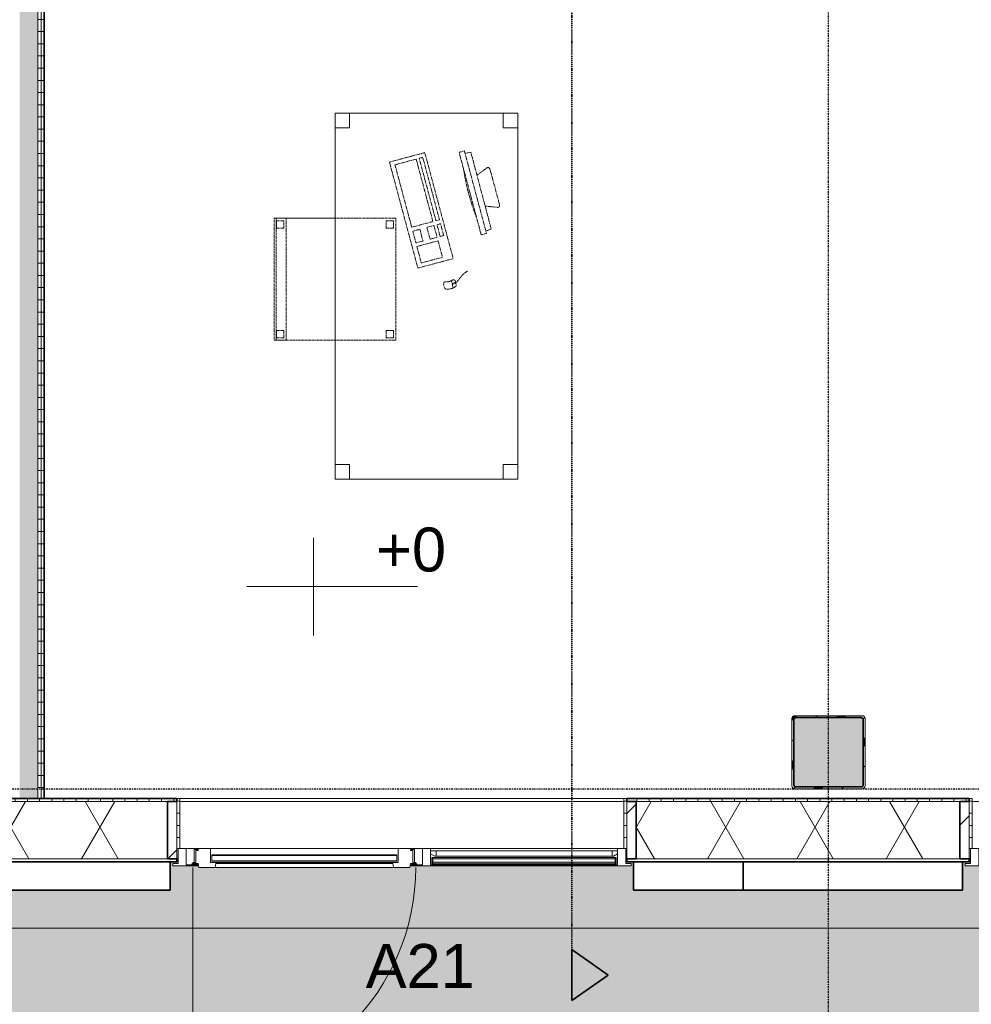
# Model space of a CAD drawing. Header units: millimetres. Extents: x -80560 to 110805, y -11020 to 52719.
# Tile 68 of 152: x 63977 to 67880, y 9117 to 13154. Entities that reach past the tile are written whole.
import ezdxf

# ---------------------------------------------------------------- set-up
doc = ezdxf.new("R2010")
doc.units = ezdxf.units.MM
for name, pattern in [('CENTER2', [20, 8, -4, 4, -4]), ('DASHDOT2', [8, 4, -2, 0, -2]), ('DASHED2', [6, 4, -2]), ('DASHED2-1', [3, 2, -1])]:
    doc.linetypes.add(name, pattern=pattern)
for name, color, linetype, lineweight in [('A-ANNO-DIMS', 211, 'Continuous', 9), ('A-ANNO-DIMS-100', 211, 'Continuous', 9), ('A-DETL-MBND', 5, 'Continuous', 18), ('A-DOOR', 31, 'Continuous', 18), ('A-DOOR-FRAM', 31, 'Continuous', 18), ('A-FLOR-OVHD', 1, 'DASHED2-1', 18), ('A-FLOR-PATT', 8, 'Continuous', 18), ('A-GENM', 13, 'Continuous', 18), ('A-GLAZ', 151, 'Continuous', 18), ('A-GLAZ-IDEN', 152, 'Continuous', 18), ('A-GLAZ-SILL', 1, 'Continuous', 18), ('A-WALL', 113, 'Continuous', 35), ('A-WALL-PATT', 111, 'Continuous', 35), ('G-ANNO-DIMS', 111, 'Continuous', 9), ('G-ANNO-SYMB', 111, 'Continuous', 9), ('I-FURN', 30, 'Continuous', 18), ('I-WALL', 2, 'Continuous', 18), ('S-COLS', 52, 'Continuous', 18), ('S-GRID', 1, 'Continuous', 9)]:
    doc.layers.add(name, color=color, linetype=linetype, lineweight=lineweight)
doc.styles.add('Arial', font='arial.ttf', dxfattribs={"height": 180})
doc.styles.add('Arial_6', font='arial.ttf', dxfattribs={"width": 0.7, "height": 180})
doc.dimstyles.new('n3o_1_8', dxfattribs={"dimscale": 304.8, "dimtxt": 183.646692, "dimasz": 0.492126, "dimexe": 0.246063, "dimexo": 0.0625, "dimgap": 0.032808, "dimtad": 1, "dimdec": 0, "dimdsep": 46, "dimtxsty": 'Arial_6', "dimblk1": 'OBLIQUE', "dimblk2": 'OBLIQUE', "dimsah": 1, "dimcen": 0.09, "dimdle": 0.246063, "dimazin": 0, "dimtfac": 1, "dimtdec": 4, "dimtix": 1, "dimtmove": 0, "dimatfit": 3, "dimfxl": 0.246063, "dimfxlon": 1, "dimtvp": 1, "dimtolj": 1, "dimtzin": 0, "dimarcsym": 2})
pattern_1 = [(180, (64077.32, 14055.25), (-1e-13, -50), [])]
pattern_2 = [(45, (0, 0), (-141.4214, 141.4214), [])]
pattern_3 = [(0, (0, 0), (0, 50), [])]

# ---------------------------------------------------------------- blocks, each defined once
blk = doc.blocks.new('Leonardo College_EHA_1489_R18_CF_situatie_2020_rvt-1-DO_00 begane grond')
at = {"layer": 'A-FLOR-PATT', "lineweight": 9}
h = blk.add_hatch(dxfattribs=at)
h.set_pattern_fill('FP_27', color=93, style=0, pattern_type=2)
h.set_pattern_definition([(90, (0, 0), (-456.197, 456.197), [120.967, -791.427]), (45, (0, 0), (-456.197, 456.197), [120.968, -524.193]), (135, (0, 0), (-456.197, -456.197), [120.968, -524.193])])
h.paths.add_polyline_path([(53547.8, 6923), (67447.4, 6923), (67424.9, 9701), (65130, 9701), (65130, 9711.4), (64440, 9713), (64440, 9701), (64450, 9701), (64450, 9584), (62200, 9584), (62200, 9701), (62210, 9701), (62210, 9720), (61625.9, 9721), (60390, 9721), (60390, 9701), (60400, 9701), (60400, 9584), (57700, 9584), (57700, 9701), (57710, 9701), (57710, 9721), (54990, 9721), (54990, 9701), (55000, 9701), (55000, 9584), (52300, 9584), (52300, 9701), (52268, 9701), (52268, 9694), (52290, 9694), (52290, 9684), (49610, 9684), (49610, 9694), (49632, 9694), (49632, 9701), (49600, 9700), (49600, 9584), (47450, 9584), (47450, 9701), (47418, 9701), (47418, 9694), (47440, 9694), (47440, 9684), (42960, 9684), (42960, 9694), (42982, 9694), (42982, 9701), (42950, 9700), (42950, 9584), (41600, 9584), (41600, 9701), (41568, 9701), (41568, 9694), (41590, 9694), (41590, 9684), (40683.4, 9684), (40682.5, 9678), (39817.5, 9678), (39816.6, 9684), (39710, 9684), (39710, 9694), (39732, 9694), (39732, 9701), (39700, 9701), (39700, 9584), (38800, 9584), (38800, 9701), (38768, 9701), (38768, 9694), (38790, 9694), (38790, 9684), (37910, 9684), (37910, 9694), (37932, 9694), (37932, 9701), (37900, 9701), (37900, 9584), (35200, 9584), (35200, 9701), (35168, 9701), (35168, 9694), (35190, 9694), (35190, 9684), (32510, 9684), (32510, 9694), (32532, 9694), (32532, 9701), (32500, 9701), (32500, 9584), (30100, 9584), (30100, 9701), (30068, 9701), (30068, 9694), (30090, 9694), (30090, 9684), (29210, 9684), (29210, 9694), (29232, 9694), (29232, 9701), (29200, 9701), (29200, 9584), (28527, 9584), (28527, 9701), (28495, 9701), (28495, 9694), (28517, 9694), (28517, 9684), (28412, 9684), (28409.5, 9668), (27544.5, 9668), (27542, 9684), (27437, 9684), (27437, 9694), (27459, 9694), (27459, 9701), (27427, 9701), (27427, 9584), (25750, 9584), (25750, 9701), (25718, 9701), (25718, 9694), (25740, 9694), (25740, 9684), (23960, 9684), (23960, 9694), (23982, 9694), (23982, 9701), (23950, 9700), (23950, 9584), (23050, 9584), (23050, 9701), (23018, 9701), (23018, 9694), (23040, 9694), (23040, 9684), (22160, 9684), (22160, 9694), (22182, 9694), (22182, 9701), (22150, 9701), (22150, 9584), (20350, 9584), (20350, 9701), (20318, 9701), (20318, 9694), (20340, 9694), (20340, 9684), (15860, 9684), (15860, 9694), (15882, 9694), (15882, 9701), (15850, 9700), (15850, 9584), (14384, 9584), (14384, 9721), (7590.2, 9721), (7590.2, 6923), (52710.1, 6923)], flags=0)
h.paths.add_polyline_path([(30068, 9713), (30073, 9713), (30073, 9721), (30068, 9721)], flags=0)
h.paths.add_polyline_path([(29227, 9713), (29232, 9713), (29232, 9721), (29227, 9721)], flags=0)
blk = doc.blocks.new('NLRS_28_SCO_UN_staalkolom koker betongevuld_gen_CGA - kolom B-V233-DO_00 begane grond')
at = {"layer": 'S-COLS', "lineweight": 5}
h = blk.add_hatch(dxfattribs=at)
h.set_pattern_fill('FP_201', color=256, style=0, pattern_type=2)
h.set_pattern_definition([(45, (-42400, -10150), (-99.99975, 99.99975), []), (45, (-42315, -10150), (-99.99975, 99.99975), []), (45, (-42310, -10150), (-99.99975, 99.99975), []), (45, (-42305, -10150), (-99.99975, 99.99975), []), (45, (-42300, -10150), (-99.99975, 99.99975), []), (45, (-42295, -10150), (-99.99975, 99.99975), []), (45, (-42290, -10150), (-99.99975, 99.99975), []), (45, (-42285, -10150), (-99.99975, 99.99975), [])])
h.paths.add_polyline_path([(138, -150), (146.5, -146.5), (150, -138), (150, 138), (146.5, 146.5), (138, 150), (-138, 150), (-146.5, 146.5), (-150, 138), (-150, -138), (-146.5, -146.5), (-138, -150)], flags=0)
h.paths.add_polyline_path([(134, -142), (-134, -142), (-139.7, -139.7), (-142, -134), (-142, 134), (-139.7, 139.7), (-134, 142), (134, 142), (139.7, 139.7), (142, 134), (142, -134), (139.7, -139.7)], flags=0)
at = {"layer": 'S-COLS', "lineweight": 9}
blk.add_hatch(color=256, dxfattribs=at).paths.add_polyline_path([(134, -142), (139.7, -139.7), (142, -134), (142, 134), (139.7, 139.7), (134, 142), (-134, 142), (-139.7, 139.7), (-142, 134), (-142, -134), (-139.7, -139.7), (-134, -142)], flags=0)
at = {"layer": 'S-COLS'}
for p, q in [((-150, 138), (-150, -138)), ((-142, -134), (-142, 134)), ((138, 150), (-138, 150)), ((-134, 142), (134, 142)), ((142, 134), (142, -134)), ((150, -138), (150, 138)), ((-138, -150), (138, -150)), ((134, -142), (-134, -142))]:
    blk.add_line(p, q, dxfattribs=at)
at = {"layer": 'S-COLS', "lineweight": 35}
for p, q in [((-142, 134), (-142, -134)), ((134, 142), (-134, 142)), ((142, -134), (142, 134)), ((-134, -142), (134, -142))]:
    blk.add_line(p, q, dxfattribs=at)
at = {"layer": 'S-COLS'}
for centre, radius, start, end in [((-138, 138), 12, 90, 180), ((-134, 134), 8, 90, 180), ((134, 134), 8, 0, 90), ((138, 138), 12, 0, 90), ((-138, -138), 12, 180, 270), ((-134, -134), 8, 180, 270), ((134, -134), 8, 270, 0), ((138, -138), 12, 270, 360)]:
    blk.add_arc(centre, radius, start, end, dxfattribs=at)
at = {"layer": 'S-COLS', "lineweight": 35}
for centre, start, end in [((-134, 134), 90, 180), ((134, 134), 360, 90), ((-134, -134), 180, 270), ((134, -134), 270, 360)]:
    blk.add_arc(centre, 8, start, end, dxfattribs=at)
blk = doc.blocks.new('19112_SW_LeonardoCollege_R2020_rvt-1-DO_00 begane grond')
at = {"color": 50, "lineweight": 9}
blk.add_blockref('NLRS_28_SCO_UN_staalkolom koker betongevuld_gen_CGA - kolom B-V233-DO_00 begane grond', (42400, 10150), dxfattribs=at)
blk = doc.blocks.new('NLRS_41_GM_WPB_spouwlat-SH_generiek_ISR - 235x38-V56-DO_00 begane grond')
at = {"layer": 'A-GENM'}
h = blk.add_hatch(dxfattribs=at)
h.set_pattern_fill('FP_81', color=256, style=0, pattern_type=2)
h.set_pattern_definition(pattern_2)
h.paths.add_polyline_path([(39727, 9713), (39727, 9948), (39689, 9948), (39689, 9713)], flags=0)
for p, q in [((39727, 9948), (39689, 9948)), ((39689, 9948), (39689, 9713)), ((39727, 9713), (39727, 9948)), ((39689, 9713), (39727, 9713))]:
    blk.add_line(p, q, dxfattribs=at)
blk = doc.blocks.new('NLRS_41_GM_WPB_spouwlat-SH_generiek_ISR - 235x38-V57-DO_00 begane grond')
at = {"layer": 'A-GENM'}
h = blk.add_hatch(dxfattribs=at)
h.set_pattern_fill('FP_81', color=256, style=0, pattern_type=2)
h.set_pattern_definition(pattern_2)
h.paths.add_polyline_path([(41611, 9713), (41611, 9948), (41573, 9948), (41573, 9713)], flags=0)
for p, q in [((41611, 9948), (41573, 9948)), ((41573, 9948), (41573, 9713)), ((41611, 9713), (41611, 9948)), ((41573, 9713), (41611, 9713))]:
    blk.add_line(p, q, dxfattribs=at)
blk = doc.blocks.new('NLRS_41_GM_WPB_spouwlat-SH_generiek_ISR - 235x38-33868844-DO_00 begane grond')
at = {"layer": 'A-DETL-MBND'}
for p, q in [((39739, 9948), (41561, 9948)), ((39727, 9713), (39732, 9713)), ((41568, 9713), (41573, 9713))]:
    blk.add_line(p, q, dxfattribs=at)
blk = doc.blocks.new('41_dagkanten_SH_generiek_ISR - 12x204_5-V58-DO_00 begane grond')
at = {"layer": 'A-GENM'}
h = blk.add_hatch(dxfattribs=at)
h.set_pattern_fill('FP_80', color=256, style=0, pattern_type=2)
h.set_pattern_definition(pattern_3)
h.paths.add_polyline_path([(41568, 9756), (41573, 9756), (41573, 9960.5), (41561, 9960.5), (41561, 9756)], flags=0)
for p, q in [((41573, 9960.5), (41561, 9960.5)), ((41561, 9960.5), (41561, 9756)), ((41573, 9756), (41573, 9960.5)), ((41568, 9756), (41573, 9756))]:
    blk.add_line(p, q, dxfattribs=at)
blk = doc.blocks.new('41_dagkanten_SH_generiek_ISR - 12x204_5-V59-DO_00 begane grond')
at = {"layer": 'A-GENM'}
h = blk.add_hatch(dxfattribs=at)
h.set_pattern_fill('FP_80', color=256, style=0, pattern_type=2)
h.set_pattern_definition(pattern_3)
h.paths.add_polyline_path([(39739, 9756), (39739, 9960.5), (39727, 9960.5), (39727, 9756), (39732, 9756)], flags=0)
for p, q in [((39739, 9960.5), (39727, 9960.5)), ((39727, 9960.5), (39727, 9756)), ((39739, 9756), (39739, 9960.5)), ((39727, 9756), (39732, 9756))]:
    blk.add_line(p, q, dxfattribs=at)
blk = doc.blocks.new('merk 1900 nooddeur muzieklokaal - merk 1900 nooddeur muzieklokaal-32567846-DO_00 begane grond')
at = {"layer": 'A-GLAZ'}
for p, q in [((-862, 0), (-940, 0)), ((-940, 0), (-940, -10)), ((-862, -4), (-862, 0)), ((-140, 0), (-140, -4)), ((-62, 0), (-140, 0)), ((-62, -4), (-62, 0)), ((940, 0), (862, 0)), ((862, 0), (862, -4)), ((940, -10), (940, 0)), ((-940, -10), (-918, -10)), ((-918, -10), (-918, -72)), ((-884, -72), (-884, -4)), ((-884, -4), (-862, -4)), ((-140, -4), (-118, -4)), ((-118, -4), (-118, -72)), ((-84, -72), (-84, -4)), ((-84, -4), (-62, -4)), ((862, -4), (884, -4)), ((884, -4), (884, -72)), ((918, -72), (918, -10)), ((918, -10), (940, -10)), ((-918, -72), (-884, -72)), ((-118, -72), (-84, -72)), ((884, -72), (918, -72))]:
    blk.add_line(p, q, dxfattribs=at)
at = {"layer": 'A-GLAZ-SILL'}
for p, q in [((-140, 0), (-862, 0)), ((-33.4, 0), (-62, 0)), ((862, 0), (833.4, 0)), ((-140, -4), (-862, -4)), ((-118, -72), (-884, -72))]:
    blk.add_line(p, q, dxfattribs=at)
blk = doc.blocks.new('NLRS_41_GM_WPB_spouwlat-SH_generiek_ISR - 235x38-V60-DO_00 begane grond')
at = {"layer": 'A-GENM'}
h = blk.add_hatch(dxfattribs=at)
h.set_pattern_fill('FP_81', color=256, style=0, pattern_type=2)
h.set_pattern_definition(pattern_2)
h.paths.add_polyline_path([(42977, 9713), (42977, 9948), (42939, 9948), (42939, 9713)], flags=0)
for p, q in [((42977, 9948), (42939, 9948)), ((42939, 9948), (42939, 9713)), ((42977, 9713), (42977, 9948)), ((42939, 9713), (42977, 9713))]:
    blk.add_line(p, q, dxfattribs=at)
blk = doc.blocks.new('NLRS_41_GM_WPB_spouwlat-SH_generiek_ISR - 235x38-33868840-DO_00 begane grond')
at = {"layer": 'A-DETL-MBND'}
for p, q in [((15889, 9948), (20311, 9948)), ((15877, 9713), (15882, 9713)), ((20318, 9713), (20323, 9713))]:
    blk.add_line(p, q, dxfattribs=at)
blk = doc.blocks.new('41_dagkanten_SH_generiek_ISR - 12x204_5-V63-DO_00 begane grond')
at = {"layer": 'A-GENM'}
h = blk.add_hatch(dxfattribs=at)
h.set_pattern_fill('FP_80', color=256, style=0, pattern_type=2)
h.set_pattern_definition(pattern_3)
h.paths.add_polyline_path([(42982, 9756), (42989, 9756), (42989, 9960.5), (42977, 9960.5), (42977, 9756)], flags=0)
for p, q in [((42989, 9960.5), (42977, 9960.5)), ((42977, 9960.5), (42977, 9756)), ((42989, 9756), (42989, 9960.5)), ((42977, 9756), (42982, 9756))]:
    blk.add_line(p, q, dxfattribs=at)
blk = doc.blocks.new('merk 4500 draaikiep 1x HOOG - merk 4500 draaikiep 1x HOOG-33743888-DO_00 begane grond')
at = {"layer": 'A-GLAZ'}
for p, q in [((-2218, 72), (-2184, 72)), ((-2218, 10), (-2218, 72)), ((-2184, 72), (-2184, 4)), ((1382, 72), (1416, 72)), ((1382, 4), (1382, 72)), ((1416, 72), (1416, 4)), ((2184, 72), (2218, 72)), ((2184, 4), (2184, 72)), ((2218, 72), (2218, 10)), ((-2240, 10), (-2218, 10)), ((-2240, 0), (-2240, 10)), ((-2184, 4), (-2162, 4)), ((-2162, 4), (-2162, 0)), ((1360, 4), (1382, 4)), ((1360, 0), (1360, 4)), ((1416, 4), (1438, 4)), ((1438, 4), (1438, 0)), ((2162, 4), (2184, 4)), ((2162, 0), (2162, 4)), ((2218, 10), (2240, 10)), ((2240, 10), (2240, 0)), ((-2162, 0), (-2240, 0)), ((1438, 0), (1360, 0)), ((2240, 0), (2162, 0))]:
    blk.add_line(p, q, dxfattribs=at)
at = {"layer": 'A-GLAZ-SILL'}
for p, q in [((-2184, 72), (1382, 72)), ((1416, 72), (2184, 72)), ((-2162, 4), (1360, 4)), ((-2162, 0), (1360, 0)), ((1438, 4), (1443, 4)), ((1438, 0), (1443, 0)), ((2157, 4), (2162, 4)), ((2157, 0), (2162, 0))]:
    blk.add_line(p, q, dxfattribs=at)
blk = doc.blocks.new('82_tafel1 - tafel 750x1500x700 2-30664861-DO_00 begane grond')
at = {"layer": 'I-FURN', "linetype": 'DASHED2'}
for p, q in [((-750, -375), (-750, 375)), ((-750, 375), (750, 375)), ((750, 375), (-750, 375)), ((-750, 375), (-750, -375)), ((-750, 375), (-750, 315)), ((-690, 375), (-750, 375)), ((-690, 315), (-690, 375)), ((-690, 375), (690, 375)), ((-690, 375), (-690, 315)), ((690, 375), (690, 315)), ((690, 315), (690, 375)), ((750, 375), (690, 375)), ((750, 375), (750, -375)), ((750, -375), (750, 375)), ((750, 315), (750, 375)), ((-750, -315), (-750, 315)), ((-750, 315), (-690, 315)), ((-690, 315), (-750, 315)), ((690, 315), (750, 315)), ((750, 315), (690, 315)), ((750, 315), (750, -315)), ((-690, -315), (-750, -315)), ((-750, -315), (-690, -315)), ((-750, -315), (-750, -375)), ((-690, -375), (-690, -315)), ((-690, -315), (-690, -375)), ((750, -315), (690, -315)), ((690, -315), (690, -375)), ((690, -375), (690, -315)), ((690, -315), (750, -315)), ((750, -375), (750, -315)), ((750, -375), (-750, -375)), ((-750, -375), (750, -375)), ((-750, -375), (-690, -375)), ((690, -375), (-690, -375)), ((690, -375), (750, -375))]:
    blk.add_line(p, q, dxfattribs=at)
blk = doc.blocks.new('82_zitmeubel - stoel 500x500-V199-DO_00 begane grond')
at = {"layer": 'I-FURN', "linetype": 'DASHED2'}
for p, q in [((-192.1, 263), (-192.1, 13)), ((-192.1, 254.1), (-192.1, 263)), ((307.9, 263), (-192.1, 263)), ((307.9, 263), (-192.1, 263)), ((-192.1, 213), (-192.1, 254.1)), ((-192.1, 254.1), (307.9, 254.1)), ((-182.1, 252), (-182.1, 224)), ((-182.1, 224), (-182.1, 252)), ((-153.1, 253), (-181.1, 253)), ((-181.1, 253), (-153.1, 253)), ((-152.1, 224), (-152.1, 252)), ((-152.1, 252), (-152.1, 224)), ((267.9, 252), (267.9, 224)), ((267.9, 224), (267.9, 252)), ((296.9, 253), (268.9, 253)), ((268.9, 253), (296.9, 253)), ((297.9, 224), (297.9, 252)), ((297.9, 252), (297.9, 224)), ((307.9, 13), (307.9, 263)), ((307.9, 263), (307.9, 254.1)), ((307.9, 254.1), (307.9, 213)), ((-192.1, 13), (-192.1, 213)), ((-192.1, 213), (307.9, 213)), ((-181.1, 223), (-153.1, 223)), ((-153.1, 223), (-181.1, 223)), ((268.9, 223), (296.9, 223)), ((296.9, 223), (268.9, 223)), ((307.9, 213), (307.9, 13)), ((-192.1, 13), (-192.1, -237)), ((-192.1, -237), (-192.1, 13)), ((307.9, -237), (307.9, 13)), ((307.9, 13), (307.9, -237)), ((-182.1, -198), (-182.1, -226)), ((-182.1, -226), (-182.1, -198)), ((-153.1, -197), (-181.1, -197)), ((-181.1, -197), (-153.1, -197)), ((-152.1, -226), (-152.1, -198)), ((-152.1, -198), (-152.1, -226)), ((267.9, -198), (267.9, -226)), ((267.9, -226), (267.9, -198)), ((296.9, -197), (268.9, -197)), ((268.9, -197), (296.9, -197)), ((297.9, -226), (297.9, -198)), ((297.9, -198), (297.9, -226)), ((307.9, -237), (-192.1, -237)), ((307.9, -237), (-192.1, -237)), ((-181.1, -227), (-153.1, -227)), ((-153.1, -227), (-181.1, -227)), ((268.9, -227), (296.9, -227)), ((296.9, -227), (268.9, -227))]:
    blk.add_line(p, q, dxfattribs=at)
for centre, start, end in [((-181.1, 252), 90, 180), ((-181.1, 252), 90, 180), ((-153.1, 252), 0, 90), ((-153.1, 252), 0, 90), ((268.9, 252), 90, 180), ((268.9, 252), 90, 180), ((296.9, 252), 0, 90), ((296.9, 252), 0, 90), ((-181.1, 224), 180, 270), ((-181.1, 224), 180, 270), ((-153.1, 224), 270, 0), ((-153.1, 224), 270, 0), ((268.9, 224), 180, 270), ((268.9, 224), 180, 270), ((296.9, 224), 270, 0), ((296.9, 224), 270, 0), ((-181.1, -198), 135, 180), ((-181.1, -198), 150, 180), ((-181.1, -198), 105, 150), ((-181.1, -198), 90, 135), ((-181.1, -198), 90, 105), ((-153.1, -198), 45, 90), ((-153.1, -198), 15, 90), ((-153.1, -198), 0, 45), ((-153.1, -198), 0, 15), ((268.9, -198), 120, 165), ((268.9, -198), 150, 180), ((268.9, -198), 165, 180), ((268.9, -198), 135, 150), ((268.9, -198), 105, 135), ((268.9, -198), 105, 120), ((268.9, -198), 90, 105), ((268.9, -198), 90, 105), ((296.9, -198), 0, 90), ((296.9, -198), 75, 90), ((296.9, -198), 60, 75), ((296.9, -198), 45, 60), ((296.9, -198), 30, 45), ((296.9, -198), 0, 30), ((-181.1, -226), 180, 270), ((-181.1, -226), 180, 270), ((-153.1, -226), 270, 0), ((-153.1, -226), 270, 0), ((268.9, -226), 180, 270), ((268.9, -226), 180, 195), ((268.9, -226), 195, 210), ((268.9, -226), 210, 225), ((268.9, -226), 225, 255), ((268.9, -226), 255, 270), ((296.9, -226), 270, 0), ((296.9, -226), 270, 285), ((296.9, -226), 285, 300), ((296.9, -226), 300, 315), ((296.9, -226), 315, 330), ((296.9, -226), 330, 345), ((296.9, -226), 345, 0)]:
    blk.add_arc(centre, 1, start, end, dxfattribs=at)
blk = doc.blocks.new('82_computer - std-30664858-DO_00 begane grond')
at = {"layer": 'I-FURN', "linetype": 'DASHED2'}
for p, q in [((-98.4, 380), (-80.4, 332.7)), ((61.6, 390.8), (-90.9, 390.8)), ((50.9, 332.3), (69, 380)), ((-179.7, 308.7), (-177.2, 333)), ((-177.2, 333), (148, 332.1)), ((148, 332.1), (150.3, 308.7)), ((-189.7, 308.7), (-189.7, 286.2)), ((160.3, 308.7), (-189.7, 308.7)), ((-189.7, 286.2), (160.3, 286.2)), ((160.3, 286.2), (160.3, 308.7)), ((-225, 150), (-225, 0)), ((225, 150), (-225, 150)), ((-208.5, 136.9), (-208.5, 121.9)), ((56.6, 136.9), (-208.5, 136.9)), ((-208.5, 121.9), (56.6, 121.9)), ((56.6, 121.9), (56.6, 136.9)), ((73.4, 136.9), (73.4, 121.9)), ((123.4, 136.9), (73.4, 136.9)), ((73.4, 121.9), (123.4, 121.9)), ((123.4, 121.9), (123.4, 136.9)), ((225, 0), (225, 150)), ((330.8, 134.6), (316.4, 134.6)), ((321.6, 131.6), (321.6, 121.9)), ((325.5, 131.6), (321.6, 131.6)), ((321.6, 121.9), (325.5, 121.9)), ((323.6, 131.6), (323.6, 134.6)), ((323.6, 118.9), (323.6, 121.9)), ((325.5, 121.9), (325.5, 131.6)), ((-208.5, 109), (-208.5, 19)), ((56.6, 109), (-208.5, 109)), ((56.6, 19), (56.6, 109)), ((73.4, 109), (73.4, 79)), ((123.4, 109), (73.4, 109)), ((123.4, 79), (123.4, 109)), ((138.4, 109), (138.4, 19)), ((208.4, 109), (138.4, 109)), ((208.4, 19), (208.4, 109)), ((340.9, 118.9), (310.5, 118.9)), ((316.4, 84.6), (330.8, 84.6)), ((73.4, 79), (123.4, 79)), ((73.4, 49), (73.4, 19)), ((123.4, 49), (73.4, 49)), ((123.4, 19), (123.4, 49)), ((-225, 0), (225, 0)), ((-208.5, 19), (56.6, 19)), ((73.4, 19), (123.4, 19)), ((138.4, 19), (208.4, 19))]:
    blk.add_line(p, q, dxfattribs=at)
for centre, radius, start, end in [((-90.9, 382.8), 8, 90, 200.814), ((61.6, 382.8), 8, 339.186, 90), ((-14.7, 1180.4), 900.1, 263.4513, 276.5487), ((316.4, 126.6), 8, 90, 180), ((261.6, 109.6), 49.8, 340.0126, 19.9874), ((330.8, 126.6), 8, 0, 90), ((292, 109.6), 49.8, 340.0126, 19.9874), ((316.4, 92.6), 8, 180, 270), ((330.8, 92.6), 8, 270, 360)]:
    blk.add_arc(centre, radius, start, end, dxfattribs=at)
blk.add_open_spline([(290.2, 192.8), (295.7, 164.5), (318.8, 151.1), (323.6, 134.6)], degree=3, dxfattribs=at)
blk = doc.blocks.new('DPWP_merk 1900 nooddeur muzieklokaal Window1 - Type 1-33685969-DO_00 begane grond')
at = {"layer": 'A-GENM'}
for p, q in [((-462, -4), (-462, 0)), ((-462, 0), (-434.0625, 0)), ((434.0625, 0), (462, 0)), ((462, 0), (462, -4)), ((-452, -4), (-462, -4)), ((-452, -6), (-452, -4)), ((-434.6875, -4), (-452, -4)), ((-452, -64), (-452, -10)), ((452, -4), (434.6875, -4)), ((462, -4), (452, -4)), ((452, -4), (452, -6)), ((452, -10), (452, -64)), ((-484, -68), (-440, -68)), ((-440, -64), (-452, -64)), ((-440, -68), (-440, -64)), ((-435, -64), (-440, -64)), ((-435, -68), (-440, -68)), ((440, -64), (435, -64)), ((440, -68), (435, -68)), ((452, -64), (440, -64)), ((440, -64), (440, -68)), ((440, -68), (484, -68))]:
    blk.add_line(p, q, dxfattribs=at)
blk = doc.blocks.new('30_n3o_RT62_glas met glaslat - Type 1-33686365-DO_00 begane grond')
at = {"layer": 'A-GENM'}
for points in [[(378, -5), (-378, -5), (-378, -11), (378, -11)], [(378, -25), (-378, -25), (-378, -31), (378, -31)]]:
    blk.add_hatch(color=256, dxfattribs=at).paths.add_polyline_path(points, flags=0)
for p, q in [((378, -5), (-378, -5)), ((-378, -5), (-378, -11)), ((-374, -5), (-378, -5)), ((-378, -5), (-378, -31)), ((-378, -11), (378, -11)), ((378, -25), (-378, -25)), ((-378, -25), (-378, -31)), ((-378, -31), (378, -31)), ((-378, -31), (-374, -31)), ((-374, -31), (-374, -5)), ((378, -5), (374, -5)), ((374, -5), (374, -31)), ((374, -31), (378, -31)), ((378, -11), (378, -5)), ((378, -31), (378, -5)), ((378, -31), (378, -25))]:
    blk.add_line(p, q, dxfattribs=at)
blk = doc.blocks.new('DPWP_merk 1900 nooddeur muzieklokaal Window1 Window1 - Type 1-33685931-DO_00 begane grond')
at = {"layer": 'A-DOOR'}
for p, q in [((365.5, 74), (-365.5, 74)), ((363, 58), (-363, 58)), ((363, 54), (-363, 54)), ((385, -4), (-385, -4))]:
    blk.add_line(p, q, dxfattribs=at)
at = {"layer": 'A-DOOR-FRAM'}
for p, q in [((-435, 58), (-457, 58)), ((-457, 58), (-457, 54)), ((-457, 54), (-445, 54)), ((-445, 54), (-445, 4)), ((-432.5, 74), (-435, 58)), ((-365.5, 74), (-432.5, 74)), ((-385, -4), (-385, 54)), ((-385, 54), (-363, 54)), ((-363, 58), (-365.5, 74)), ((-363, 54), (-363, 58)), ((365.5, 74), (363, 58)), ((363, 58), (363, 54)), ((363, 54), (385, 54)), ((432.5, 74), (365.5, 74)), ((385, 54), (385, -4)), ((435, 58), (432.5, 74)), ((457, 58), (435, 58)), ((445, 4), (445, 54)), ((445, 54), (457, 54)), ((457, 54), (457, 58)), ((-445, 4), (-435, 4)), ((-435, 4), (-435, -4)), ((435, 4), (445, 4)), ((435, -4), (435, 4)), ((-435, -4), (-385, -4)), ((385, -4), (435, -4))]:
    blk.add_line(p, q, dxfattribs=at)
blk = doc.blocks.new('Mobility Plan Swing v2 - Mobility Plan Swing v2-33672526-DO_00 begane grond')
at = {"layer": 'A-GENM'}
blk.add_line((-457, -914), (-457, 0), dxfattribs=at)
blk.add_arc((-457, 0), 914, 270, 0, dxfattribs=at)
blk = doc.blocks.new('DPWP_merk 1900 nooddeur muzieklokaal Window1 Window1 Panel1 - Type 1-33685898-DO_00 begane grond')
at = {"layer": 'A-GENM'}
for p, q in [((380, -5), (-380, -5)), ((-380, -5), (-380, -7)), ((-379, -5), (-380, -5)), ((-380, -5), (-380, -31)), ((-380, -7), (380, -7)), ((380, -29), (-380, -29)), ((-380, -29), (-380, -31)), ((-380, -31), (380, -31)), ((-380, -31), (-379, -31)), ((-379, -31), (-379, -5)), ((380, -5), (379, -5)), ((379, -5), (379, -31)), ((379, -31), (380, -31)), ((380, -7), (380, -5)), ((380, -31), (380, -5)), ((380, -31), (380, -29))]:
    blk.add_line(p, q, dxfattribs=at)
blk = doc.blocks.new('DPWP_30_n3o_RT62_glas met glaslat Frame1 - Type 1-33686368-DO_00 begane grond')
at = {"layer": 'A-GENM'}
for p, q in [((-366.317, -5), (-383, -15)), ((-383, -27), (-361, -27)), ((-361, -5), (-366.317, -5)), ((-361, -27), (-361, -5)), ((361, -5), (-361, -5)), ((361, -27), (-361, -27)), ((366.317, -5), (361, -5)), ((361, -5), (361, -27)), ((361, -27), (383, -27)), ((383, -15), (366.317, -5))]:
    blk.add_line(p, q, dxfattribs=at)
blk = doc.blocks.new('Section - 00_n3o_sectionmark_detailaanduiding-325618-DO_00 begane grond')
at = {"layer": 'G-ANNO-SYMB'}
blk.add_hatch(color=256, dxfattribs=at).paths.add_polyline_path([(0, 0), (1.05, 1.5), (2.101, 0)], flags=0)
at = {"layer": 'G-ANNO-SYMB', "linetype": 'DASHDOT2', "lineweight": 35}
for p, q in [((1.05, 1.5), (0, 0)), ((2.101, 0), (1.05, 1.5)), ((0, 0), (2.101, 0))]:
    blk.add_line(p, q, dxfattribs=at)
blk = doc.blocks.new('Spot Elevations - default-305554-DO_00 begane grond')
at = {"layer": 'G-ANNO-DIMS'}
for p, q in [((0, 2), (0, -2)), ((4.277, 0), (-2.723, 0))]:
    blk.add_line(p, q, dxfattribs=at)
blk = doc.blocks.new('DIMBLOCK272-DO_00 begane grond')
at = {"layer": 'A-ANNO-DIMS-100'}
for p, q in [((102364.8, 10470.3), (102364.8, 5571.3)), ((102364.8, 5646.3), (102364.8, 10470.3)), ((39278.8, 5646.3), (39353.8, 5721.3)), ((39278.8, 5721.3), (39278.8, 5571.3)), ((39278.8, 5646.3), (39278.8, 5721.3)), ((102364.8, 5646.3), (102439.8, 5721.3)), ((39203.8, 5646.3), (102439.8, 5646.3)), ((39278.8, 5646.3), (39203.8, 5571.3)), ((102364.8, 5646.3), (102289.8, 5571.3))]:
    blk.add_line(p, q, dxfattribs=at)
at = {"layer": 'A-ANNO-DIMS-100', "color": 0, "insert": (70581.7, 5889.9), "char_height": 180, "width": 576.368, "attachment_point": 1, "line_spacing_factor": 0.941778, "style": 'Arial_6'}
blk.add_mtext('63086', dxfattribs=at)
blk = doc.blocks.new('_Oblique')
at = {"color": 0, "linetype": 'ByBlock', "lineweight": -2}
blk.add_line((-0.5, -0.5), (0.5, 0.5), dxfattribs=at)

msp = doc.modelspace()

# ---------------------------------------------------------------- hatches: boundary and pattern name
at = {"layer": 'A-WALL-PATT', "lineweight": 5}
msp.add_hatch(color=256, dxfattribs=at).paths.add_polyline_path([(64052.3, 9960.5), (64052.3, 18137.5), (63977.3, 18137.5), (63977.3, 9960.5)], flags=0)
at = {"layer": 'A-WALL-PATT', "lineweight": 18}
h = msp.add_hatch(dxfattribs=at)
h.set_pattern_fill('FP_33', color=256, angle=90, style=0, pattern_type=2)
h.set_pattern_definition(pattern_1)
h.paths.add_polyline_path([(64052.3, 9960.5), (64064.8, 9960.5), (64064.8, 16565), (64052.3, 16565), (64052.3, 10255.6)], flags=0)
h.paths.add_polyline_path([(64064.8, 16720), (64064.8, 17970), (64052.3, 17970), (64052.3, 16720)], flags=0)
h.paths.add_polyline_path([(64064.8, 18125), (64064.8, 18150), (64052.3, 18150), (64052.3, 18125)], flags=0)
h = msp.add_hatch(dxfattribs=at)
h.set_pattern_fill('FP_33', color=256, angle=90, style=0, pattern_type=2)
h.set_pattern_definition(pattern_1)
h.paths.add_polyline_path([(64064.8, 9960.5), (64077.3, 9960.5), (64077.3, 16552.5), (64064.8, 16552.5), (64064.8, 10255.6)], flags=0)
h.paths.add_polyline_path([(64077.3, 16732.5), (64077.3, 17957.5), (64064.8, 17957.5), (64064.8, 16732.5)], flags=0)
h.paths.add_polyline_path([(64077.3, 18137.5), (64077.3, 18150), (64064.8, 18150), (64064.8, 18137.5)], flags=0)
h = msp.add_hatch(dxfattribs=at)
h.set_pattern_fill('FP_2', color=256, style=0, pattern_type=2)
h.set_pattern_definition([(60, (24894.82, 0), (-274.963, 158.75), []), (120, (24894.82, 0), (-274.963, -158.75), [])])
h.paths.add_polyline_path([(78297.9, 9713), (78321.8, 9713), (78321.8, 9948), (77205.8, 9948), (77205.8, 9713), (77710.5, 9713)], flags=0)
h.paths.add_polyline_path([(74483.8, 9713), (74483.8, 9948), (72355.8, 9948), (72355.8, 9713), (74186.5, 9713)], flags=0)
h.paths.add_polyline_path([(67725.7, 9713), (67833.8, 9713), (67833.8, 9948), (66505.8, 9948), (66505.8, 9713), (66551, 9713)], flags=0)
h.paths.add_polyline_path([(64495.3, 9713), (64583.8, 9713), (64583.8, 9948), (63705.8, 9948), (63705.8, 9713), (64201.6, 9713)], flags=0)
h.paths.add_polyline_path([(62783.8, 9713), (62783.8, 9948), (60105.8, 9948), (60105.8, 9713), (62733.3, 9713)], flags=0)
h.paths.add_polyline_path([(57153.5, 9713), (57383.8, 9713), (57383.8, 9948), (55005.8, 9948), (55005.8, 9713), (56566.2, 9713)], flags=0)
h.paths.add_polyline_path([(54083.8, 9713), (54083.8, 9948), (53432.8, 9948), (53432.8, 9713), (53629.4, 9713)], flags=0)
h.paths.add_polyline_path([(52310.8, 9713), (52310.8, 9948), (50655.8, 9948), (50655.8, 9713), (52161.1, 9713)], flags=0)
h.paths.add_polyline_path([(46875, 9713), (47033.8, 9713), (47033.8, 9948), (45255.8, 9948), (45255.8, 9713), (46581.3, 9713)], flags=0)
h.paths.add_polyline_path([(48833.8, 9713), (48833.8, 9948), (47955.8, 9948), (47955.8, 9713), (48343.3, 9713)], flags=0)
h.paths.add_polyline_path([(40733.8, 9713), (40733.8, 9948), (39407.8, 9948), (39407.8, 9713), (40707.9, 9713)], flags=0)
h = msp.add_hatch(dxfattribs=at)
h.set_pattern_fill('FP_231', color=256, angle=90, style=0, pattern_type=2)
h.set_pattern_definition([(90, (58858.82, 9701), (-50, -2e-13), [])])
h.paths.add_polyline_path([(77167.8, 9948), (78321.8, 9948), (78321.8, 9960.5), (77167.8, 9960.5)], flags=0)
h.paths.add_polyline_path([(72317.8, 9948), (74521.8, 9948), (74521.8, 9960.5), (72317.8, 9960.5)], flags=0)
h.paths.add_polyline_path([(67725.7, 9948), (67871.8, 9948), (67871.8, 9960.5), (66467.8, 9960.5), (66467.8, 9948), (66551, 9948)], flags=0)
h.paths.add_polyline_path([(64583.8, 9948), (64621.8, 9948), (64621.8, 9960.5), (63667.8, 9960.5), (63667.8, 9948), (64201.6, 9948)], flags=0)
h.paths.add_polyline_path([(62821.8, 9948), (62821.8, 9960.5), (60067.8, 9960.5), (60067.8, 9948), (62783.8, 9948)], flags=0)
h.paths.add_polyline_path([(56566.2, 9948), (57421.8, 9948), (57421.8, 9960.5), (54967.8, 9960.5), (54967.8, 9948), (56272.5, 9948)], flags=0)
h.paths.add_polyline_path([(53923.1, 9948), (54121.8, 9948), (54121.8, 9960.5), (53394.8, 9960.5), (53394.8, 9948), (53629.4, 9948)], flags=0)
h.paths.add_polyline_path([(51867.4, 9948), (52348.8, 9948), (52348.8, 9960.5), (50617.8, 9960.5), (50617.8, 9948), (51573.7, 9948)], flags=0)
h.paths.add_polyline_path([(48871.8, 9948), (48871.8, 9960.5), (47917.8, 9960.5), (47917.8, 9948), (48833.8, 9948)], flags=0)
h.paths.add_polyline_path([(47071.8, 9948), (47071.8, 9960.5), (45217.8, 9960.5), (45217.8, 9948), (47033.8, 9948)], flags=0)
h.paths.add_polyline_path([(40707.9, 9948), (40771.8, 9948), (40771.8, 9960.5), (39642.8, 9960.5), (39642.8, 9948)], flags=0)
h = msp.add_hatch(dxfattribs=at)
h.set_pattern_fill('FP_230', color=256, style=0, pattern_type=2)
h.set_pattern_definition([(0, (58858.82, 9701), (2e-14, 50), [])])
h.paths.add_polyline_path([(78321.8, 9701), (78321.8, 9713), (77167.8, 9713), (77167.8, 9701), (78297.9, 9701)], flags=0)
h.paths.add_polyline_path([(74521.8, 9701), (74521.8, 9713), (72317.8, 9713), (72317.8, 9701), (74186.5, 9701)], flags=0)
h.paths.add_polyline_path([(67725.7, 9701), (67871.8, 9701), (67871.8, 9713), (66467.8, 9713), (66467.8, 9701), (66551, 9701)], flags=0)
h.paths.add_polyline_path([(64621.8, 9701), (64621.8, 9713), (63667.8, 9713), (63667.8, 9701), (64495.3, 9701)], flags=0)
h.paths.add_polyline_path([(62733.3, 9701), (62821.8, 9701), (62821.8, 9713), (60067.8, 9713), (60067.8, 9701), (62439.6, 9701)], flags=0)
h.paths.add_polyline_path([(57421.8, 9701), (57421.8, 9713), (54967.8, 9713), (54967.8, 9701), (57153.5, 9701)], flags=0)
h.paths.add_polyline_path([(53629.4, 9701), (54121.8, 9701), (54121.8, 9713), (53394.8, 9713), (53394.8, 9701)], flags=0)
h.paths.add_polyline_path([(52161.1, 9701), (52348.8, 9701), (52348.8, 9713), (50617.8, 9713), (50617.8, 9701), (51867.4, 9701)], flags=0)
h.paths.add_polyline_path([(48049.7, 9701), (48871.8, 9701), (48871.8, 9713), (47917.8, 9713), (47917.8, 9701)], flags=0)
h.paths.add_polyline_path([(46581.3, 9701), (47071.8, 9701), (47071.8, 9713), (45217.8, 9713), (45217.8, 9701), (45406.6, 9701)], flags=0)
h.paths.add_polyline_path([(39395.8, 9701), (40771.8, 9701), (40771.8, 9713), (39395.8, 9713)], flags=0)

# ---------------------------------------------------------------- linework, layer by layer
at = {"layer": 'A-FLOR-OVHD'}
msp.add_line((102310.7, 9429), (36723.8, 9429), dxfattribs=at)
at = {"layer": 'A-WALL', "lineweight": 18}
for p, q in [((64052.3, 9960.5), (64052.3, 16565)), ((64064.8, 9960.5), (64064.8, 16552.5)), ((63705.8, 9948), (64583.8, 9948)), ((64633.8, 9960.5), (66455.8, 9960.5)), ((64633.8, 9948), (66455.8, 9948)), ((66505.8, 9948), (67833.8, 9948)), ((63705.8, 9713), (64583.8, 9713)), ((64626.8, 9713), (64621.8, 9713)), ((64626.8, 9701), (64621.8, 9701)), ((66467.8, 9713), (66462.8, 9713)), ((66467.8, 9701), (66462.8, 9701)), ((66505.8, 9713), (67833.8, 9713)), ((67876.8, 9713), (67871.8, 9713)), ((67876.8, 9701), (67871.8, 9701))]:
    msp.add_line(p, q, dxfattribs=at)
at = {"layer": 'A-WALL'}
for p, q in [((64621.8, 9960.5), (63667.8, 9960.5)), ((64583.8, 9713), (64583.8, 9948)), ((64583.8, 9948), (64621.8, 9948)), ((64621.8, 9948), (64621.8, 9960.5)), ((67871.8, 9960.5), (66467.8, 9960.5)), ((66467.8, 9960.5), (66467.8, 9948)), ((66467.8, 9948), (66505.8, 9948)), ((66505.8, 9948), (66505.8, 9713)), ((67833.8, 9713), (67833.8, 9948)), ((67833.8, 9948), (67871.8, 9948)), ((67871.8, 9948), (67871.8, 9960.5)), ((63667.8, 9701), (64621.8, 9701)), ((64621.8, 9713), (64583.8, 9713)), ((64594.8, 9584), (64594.8, 9701)), ((64621.8, 9701), (64621.8, 9713)), ((66505.8, 9713), (66467.8, 9713)), ((66467.8, 9713), (66467.8, 9701)), ((66467.8, 9701), (67871.8, 9701)), ((66494.8, 9701), (66494.8, 9584)), ((66944.8, 9701), (66944.8, 9584)), ((67871.8, 9713), (67833.8, 9713)), ((67844.8, 9584), (67844.8, 9701)), ((67871.8, 9701), (67871.8, 9713)), ((63694.8, 9584), (64594.8, 9584)), ((66494.8, 9584), (67844.8, 9584))]:
    msp.add_line(p, q, dxfattribs=at)
at = {"layer": 'G-ANNO-SYMB', "linetype": 'DASHDOT2', "lineweight": 35}
msp.add_line((66241.3, 48457.5), (66241.3, 9131.6), dxfattribs=at)
at = {"layer": 'I-WALL', "lineweight": 35}
msp.add_line((64077.3, 9960.5), (64077.3, 16540), dxfattribs=at)
at = {"layer": 'S-GRID', "linetype": 'CENTER2', "lineweight": 25}
for p, q in [((67294.8, 4383.3), (67294.8, 52119.1)), ((29945.3, 10000), (110204.9, 10000))]:
    msp.add_line(p, q, dxfattribs=at)

# ---------------------------------------------------------------- block references
at = {"color": 250, "lineweight": 5}
for name in ['Leonardo College_EHA_1489_R18_CF_situatie_2020_rvt-1-DO_00 begane grond', '19112_SW_LeonardoCollege_R2020_rvt-1-DO_00 begane grond']:
    msp.add_blockref(name, (24894.8, 0), dxfattribs=at)
at = {"layer": 'A-DOOR', "rotation": 180}
msp.add_blockref('DPWP_merk 1900 nooddeur muzieklokaal Window1 Window1 - Type 1-33685931-DO_00 begane grond', (65144.8, 9752), dxfattribs=at)
at = {"layer": 'A-GENM'}
for name, p in [('NLRS_41_GM_WPB_spouwlat-SH_generiek_ISR - 235x38-V56-DO_00 begane grond', (24894.8, 0)), ('41_dagkanten_SH_generiek_ISR - 12x204_5-V59-DO_00 begane grond', (24894.8, 0)), ('NLRS_41_GM_WPB_spouwlat-SH_generiek_ISR - 235x38-33868844-DO_00 begane grond', (24894.8, 0)), ('41_dagkanten_SH_generiek_ISR - 12x204_5-V58-DO_00 begane grond', (24894.8, 0)), ('NLRS_41_GM_WPB_spouwlat-SH_generiek_ISR - 235x38-V57-DO_00 begane grond', (24894.8, 0)), ('NLRS_41_GM_WPB_spouwlat-SH_generiek_ISR - 235x38-V60-DO_00 begane grond', (24894.8, 0)), ('41_dagkanten_SH_generiek_ISR - 12x204_5-V63-DO_00 begane grond', (24894.8, 0)), ('NLRS_41_GM_WPB_spouwlat-SH_generiek_ISR - 235x38-33868840-DO_00 begane grond', (51994.8, 0)), ('Mobility Plan Swing v2 - Mobility Plan Swing v2-33672526-DO_00 begane grond', (65144.8, 9678))]:
    msp.add_blockref(name, p, dxfattribs=at)
at = {"layer": 'A-GENM', "rotation": 180}
for name, p in [('DPWP_merk 1900 nooddeur muzieklokaal Window1 - Type 1-33685969-DO_00 begane grond', (65144.8, 9688)), ('DPWP_30_n3o_RT62_glas met glaslat Frame1 - Type 1-33686368-DO_00 begane grond', (66045.8, 9719)), ('DPWP_merk 1900 nooddeur muzieklokaal Window1 Window1 Panel1 - Type 1-33685898-DO_00 begane grond', (65144.8, 9698)), ('30_n3o_RT62_glas met glaslat - Type 1-33686365-DO_00 begane grond', (66045.8, 9688))]:
    msp.add_blockref(name, p, dxfattribs=at)
at = {"layer": 'A-GLAZ', "rotation": 180}
msp.add_blockref('merk 1900 nooddeur muzieklokaal - merk 1900 nooddeur muzieklokaal-32567846-DO_00 begane grond', (65544.8, 9684), dxfattribs=at)
at = {"layer": 'A-GLAZ'}
msp.add_blockref('merk 4500 draaikiep 1x HOOG - merk 4500 draaikiep 1x HOOG-33743888-DO_00 begane grond', (70094.8, 9684), dxfattribs=at)
at = {"layer": 'G-ANNO-DIMS', "xscale": 99.99999999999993, "yscale": 99.99999999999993, "zscale": 99.99999999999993}
msp.add_blockref('Spot Elevations - default-305554-DO_00 begane grond', (65181.7, 10829.2), dxfattribs=at)
at = {"layer": 'G-ANNO-SYMB', "linetype": 'DASHDOT2', "lineweight": 35, "extrusion": (0, 0, -1), "xscale": 99.99999999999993, "yscale": 99.99999999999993, "zscale": 99.99999999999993, "rotation": 90.00000000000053}
msp.add_blockref('Section - 00_n3o_sectionmark_detailaanduiding-325618-DO_00 begane grond', (-66241.3, 9131.6), dxfattribs=at)
at = {"layer": 'I-FURN', "linetype": 'DASHED2'}
for name, p, rotation in [('82_tafel1 - tafel 750x1500x700 2-30664861-DO_00 begane grond', (65645.6, 12020.2), 269.9999999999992), ('82_computer - std-30664858-DO_00 begane grond', (65552.2, 12352.8), 284.9999999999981), ('82_zitmeubel - stoel 500x500-V199-DO_00 begane grond', (65283.6, 12031.8), 89.99999999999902)]:
    msp.add_blockref(name, p, dxfattribs=dict(at, rotation=rotation))

# ---------------------------------------------------------------- texts
at = {"layer": 'A-GLAZ-IDEN', "lineweight": 9, "insert": (65396.5, 9364), "char_height": 180, "width": 537.131, "attachment_point": 1, "style": 'Arial'}
msp.add_mtext('A21', dxfattribs=at)
at = {"layer": 'G-ANNO-DIMS', "insert": (65439.4, 11071.4), "char_height": 180, "width": 341.564, "attachment_point": 1, "line_spacing_factor": 0.941778, "style": 'Arial'}
msp.add_mtext('+0', dxfattribs=at)

# ---------------------------------------------------------------- dimensions: what is measured, and where the dimension line sits
at = {"layer": 'A-ANNO-DIMS'}
dim = msp.add_linear_dim(base=(102364.8, 5646.3), p1=(39278.8, 5721.3), p2=(102364.8, 10470.3), dimstyle='n3o_1_8', override={"dimpost": '<>', "dimfxl": 63264.498951}, dxfattribs=at)
dim.commit()
dim.dimension.update_dxf_attribs({"geometry": 'DIMBLOCK272-DO_00 begane grond', "text_midpoint": (70821.8, 5748.2)})

doc.saveas('drawing.dxf')
